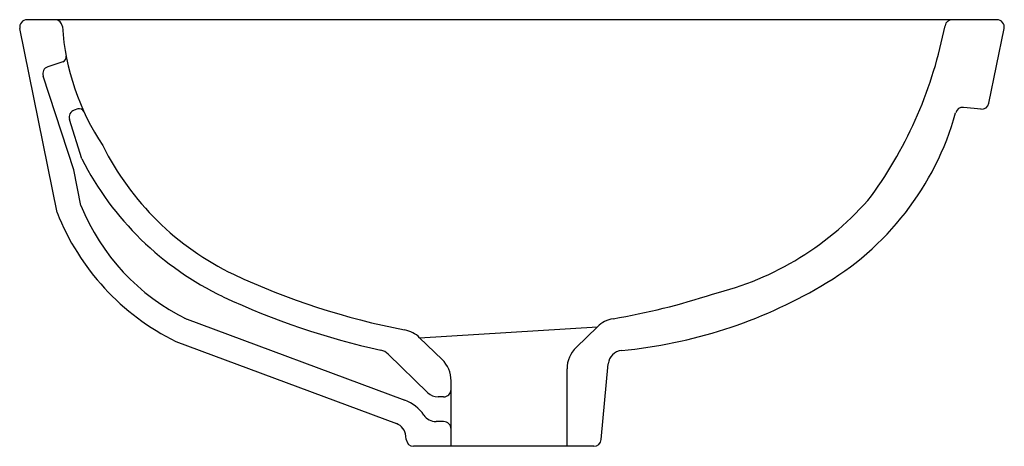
# Model space of a CAD drawing. Header units: millimetres. Extents: x -0.199 to 0.199, y -0.086 to 0.086.
import ezdxf

# ---------------------------------------------------------------- set-up
doc = ezdxf.new("R2010")
doc.units = ezdxf.units.MM
doc.layers.add('BLOCKS', color=3, linetype='Continuous')

msp = doc.modelspace()

# ---------------------------------------------------------------- linework, layer by layer
at = {"layer": 'BLOCKS'}
for p, q in [((0.1961054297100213, 0.0862396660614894), (-0.1961209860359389, 0.0862396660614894)), ((-0.1839524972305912, 0.008246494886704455), (-0.1990609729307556, 0.0826426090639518)), ((0.1928841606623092, 0.05245387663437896), (0.1990448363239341, 0.08263975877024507)), ((-0.1816548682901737, 0.0691922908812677), (-0.1877436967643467, 0.06719048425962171)), ((-0.1772456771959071, 0.0254676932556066), (-0.1896580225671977, 0.06340773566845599)), ((-0.1756022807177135, 0.05012903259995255), (-0.1770450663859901, 0.04965469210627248)), ((0.1897196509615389, 0.05006119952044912), (0.1826365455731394, 0.05078181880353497)), ((-0.1739843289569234, 0.02990753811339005), (-0.178972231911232, 0.04591214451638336)), ((-0.1743290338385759, 0.01110575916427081), (-0.1772456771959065, 0.02546769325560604)), ((-0.1324895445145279, -0.03454312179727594), (-0.04329945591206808, -0.06773511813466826)), ((-0.03735598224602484, -0.04242005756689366), (0.03453216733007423, -0.03796517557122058)), ((0.02589870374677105, -0.04635788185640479), (0.03453216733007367, -0.03796517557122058)), ((-0.02831018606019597, -0.05121359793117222), (-0.03735598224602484, -0.04242005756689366)), ((-0.1359773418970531, -0.04391516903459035), (-0.04678725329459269, -0.07710716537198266)), ((-0.03406036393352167, -0.06464289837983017), (-0.05012545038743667, -0.04902581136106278)), ((0.02226316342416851, -0.08634069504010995), (0.02226316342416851, -0.05496228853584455)), ((0.03611482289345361, -0.08361533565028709), (0.03892566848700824, -0.05304037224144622)), ((-0.02467464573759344, -0.08634069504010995), (-0.02467464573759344, -0.05981800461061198)), ((-0.02767464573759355, -0.06634069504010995), (-0.02987813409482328, -0.06634069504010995)), ((-0.02767464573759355, -0.07634069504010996), (-0.03070040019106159, -0.07634069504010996)), ((-0.0427732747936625, -0.08361533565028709), (-0.04290512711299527, -0.08218111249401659)), ((0.03312742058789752, -0.08634069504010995), (-0.03978587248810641, -0.08634069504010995))]:
    msp.add_line(p, q, dxfattribs=at)
for centre, radius, start, end in [((-0.1961209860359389, 0.08323966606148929), 0.003, 90, 191.479598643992), ((-0.1848655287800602, 0.08323966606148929), 0.003, 3.917601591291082, 90), ((0.003269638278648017, 0.1170900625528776), 0.1750478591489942, 324.305142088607, 349.0402331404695), ((0.1780700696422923, 0.08323966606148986), 0.003, 90, 169.0402331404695), ((0.1961054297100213, 0.08323966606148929), 0.003, 348.4648480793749, 90), ((-0.08294508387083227, 0.09021936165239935), 0.09915915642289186, 183.917601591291, 213.6432495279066), ((-0.1822795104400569, 0.07109224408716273), 0.002, 288.1991650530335, 10.89906678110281), ((-0.1868067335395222, 0.06434055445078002), 0.003, 108.1991650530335, 198.1158639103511), ((0.1899447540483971, 0.05305378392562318), 0.003, 264.190843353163, 348.4648480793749), ((-0.1761081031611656, 0.04680476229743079), 0.003, 108.1991650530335, 197.3098651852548), ((-0.1749776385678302, 0.04822907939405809), 0.002, 24.52506403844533, 108.1991650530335), ((0.06673729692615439, 0.07992373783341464), 0.1169768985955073, 299.8227499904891, 344.4327704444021), ((0.1823328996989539, 0.04779722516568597), 0.003, 84.19084335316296, 164.4682401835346), ((-0.06316449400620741, 0.08632482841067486), 0.1143541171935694, 206.50956136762, 244.3616519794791), ((-0.06316449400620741, 0.08632482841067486), 0.1243541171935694, 206.9801977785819, 244.3616519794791), ((0.05247674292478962, 0.0935958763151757), 0.1217583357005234, 283.611852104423, 319.7686696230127), ((-0.09292487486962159, 0.04382505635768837), 0.09773362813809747, 201.3482700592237, 243.8636876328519), ((-0.09292487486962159, 0.04382505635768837), 0.08773362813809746, 201.8969915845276, 243.8636876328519), ((0.01350225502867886, 0.2539014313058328), 0.2986237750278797, 245.0121329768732, 259.0088527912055), ((0.026004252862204, 0.1470918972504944), 0.1955167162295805, 275.3889011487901, 300.389725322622), ((0.01350225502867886, 0.2539014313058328), 0.3086237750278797, 245.0121329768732, 257.5535497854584), ((-0.005552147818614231, 0.2382280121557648), 0.2768891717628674, 279.6545336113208, 288.2439463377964), ((0.04289662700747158, -0.04656958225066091), 0.012, 99.6545336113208, 134.189867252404), ((-0.04572044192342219, -0.05102446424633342), 0.012, 45.81013274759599, 79.00885279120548), ((-0.05430768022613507, -0.05332801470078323), 0.006000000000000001, 45.81013274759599, 77.55354978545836), ((0.0342631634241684, -0.05496228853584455), 0.012, 134.189867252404, 180), ((0.04490536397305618, -0.05353645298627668), 0.006000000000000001, 95.38192607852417, 174.7473963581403), ((-0.03667464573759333, -0.05981800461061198), 0.012, 0, 45.81013274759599), ((-0.02767464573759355, -0.06334069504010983), 0.003, 270, 0), ((-0.02987813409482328, -0.06034069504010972), 0.006000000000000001, 225.810132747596, 270), ((-0.04887993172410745, -0.08273039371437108), 0.016, 34.27517886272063, 69.5873033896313), ((-0.03070040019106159, -0.07034069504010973), 0.006000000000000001, 214.2751788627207, 270), ((-0.04887993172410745, -0.08273039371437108), 0.006000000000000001, 5.252603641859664, 69.5873033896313), ((-0.02767464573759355, -0.0793406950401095), 0.003, 0, 90), ((-0.03978587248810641, -0.08334069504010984), 0.003, 185.2526036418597, 270), ((0.03312742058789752, -0.08334069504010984), 0.003, 270, 354.7473963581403)]:
    msp.add_arc(centre, radius, start, end, dxfattribs=at)

doc.saveas('drawing.dxf')
